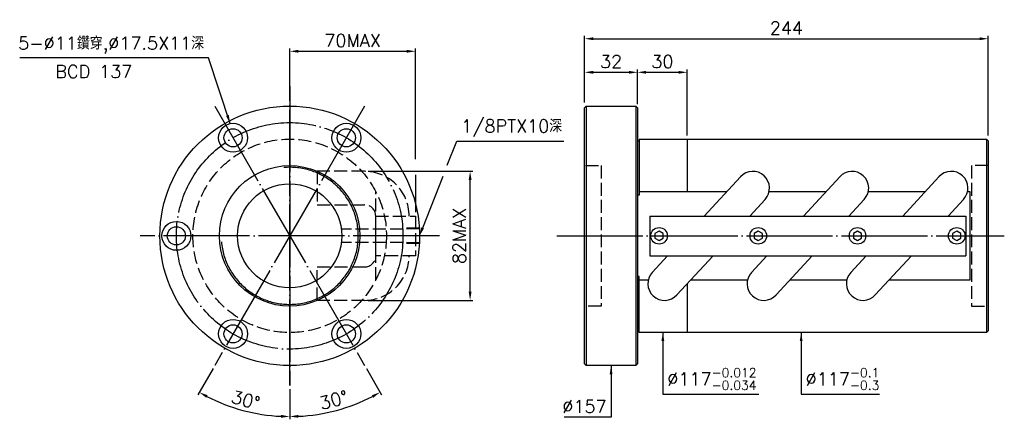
# Model space of a CAD drawing. Header units: millimetres. Extents: x -218 to 377, y 89 to 331.
import ezdxf
from ezdxf.enums import TextEntityAlignment as Align

# ---------------------------------------------------------------- set-up
doc = ezdxf.new("R2010")
doc.units = ezdxf.units.MM
doc.header["$LTSCALE"] = 2.602532
for name, pattern in [('CENTER', [22, 20, -1, 0, -1]), ('DASHED', [4, 3, -1]), ('THIN', [200000, 200000, 0])]:
    doc.linetypes.add(name, pattern=pattern)
for name, color, linetype in [('NT', 7, 'Continuous'), ('NT-DIM', 2, 'Continuous'), ('SH', 7, 'Continuous')]:
    doc.layers.add(name, color=color, linetype=linetype)
doc.styles.get("Standard").update_dxf_attribs({"font": 'simplex.shx', "bigfont": 'chineset.shx'})
doc.dimstyles.new('ISO-25', dxfattribs={"dimscale": 2.602532, "dimtxt": 3, "dimasz": 2, "dimexe": 0.646, "dimexo": 0.862, "dimgap": 1, "dimtad": 1, "dimdec": 3, "dimdsep": 46, "dimtxsty": 'Standard', "dimcen": 1.5, "dimclrd": 2, "dimclre": 2, "dimclrt": 2, "dimazin": 2, "dimtfac": 1, "dimtdec": 3, "dimtmove": 0, "dimatfit": 3, "dimfxl": 0, "dimtolj": 1, "dimlwd": -1, "dimlwe": -1, "dimarcsym": 0})

# ---------------------------------------------------------------- blocks, each defined once
blk = doc.blocks.new('*D12')
at = {"layer": 'Defpoints', "color": 0}
for p in [(367.1, 319.23), (123.1, 278.5), (367.1, 258.5)]:
    blk.add_point(p, dxfattribs=at)
at = {"layer": 'NT-DIM', "color": 2}
for p, q in [((123.1, 280.74), (123.1, 320.91)), ((128.31, 319.23), (361.9, 319.23)), ((367.1, 260.74), (367.1, 320.91))]:
    blk.add_line(p, q, dxfattribs=at)
for points in [[(128.31, 320.1), (128.31, 318.37), (123.1, 319.23)], [(361.9, 320.1), (361.9, 318.37), (367.1, 319.23)]]:
    blk.add_solid(points, dxfattribs=at)
at = {"layer": 'NT-DIM', "color": 2, "insert": (245.1, 325.74), "char_height": 7.808, "attachment_point": 5}
blk.add_mtext('\\A1;244', dxfattribs=at)
blk = doc.blocks.new('*D13')
at = {"layer": 'Defpoints', "color": 0}
for p in [(155.1, 298.93), (123.1, 278.5), (155.1, 278.5)]:
    blk.add_point(p, dxfattribs=at)
at = {"layer": 'NT-DIM', "color": 2}
for p, q in [((123.1, 280.74), (123.1, 300.61)), ((128.31, 298.93), (149.9, 298.93)), ((155.1, 280.74), (155.1, 300.61))]:
    blk.add_line(p, q, dxfattribs=at)
for points in [[(128.31, 299.8), (128.31, 298.06), (123.1, 298.93)], [(149.9, 299.8), (149.9, 298.06), (155.1, 298.93)]]:
    blk.add_solid(points, dxfattribs=at)
at = {"layer": 'NT-DIM', "color": 2, "insert": (139.1, 305.44), "char_height": 7.808, "attachment_point": 5}
blk.add_mtext('\\A1;32', dxfattribs=at)
blk = doc.blocks.new('*D14')
at = {"layer": 'Defpoints', "color": 0}
for p in [(20.78, 311.63), (-55.22, 287.5), (20.78, 212)]:
    blk.add_point(p, dxfattribs=at)
at = {"layer": 'NT-DIM', "color": 2}
for p, q in [((-55.22, 289.74), (-55.22, 313.32)), ((-50.01, 311.63), (15.58, 311.63))]:
    blk.add_line(p, q, dxfattribs=at)
for points in [[(-50.01, 312.5), (-50.01, 310.77), (-55.22, 311.63)], [(15.58, 312.5), (15.58, 310.77), (20.78, 311.63)]]:
    blk.add_solid(points, dxfattribs=at)
at = {"layer": 'NT-DIM', "color": 2, "insert": (-17.22, 318.14), "char_height": 7.808, "attachment_point": 5}
blk.add_mtext('\\A1;70MAX', dxfattribs=at)
blk = doc.blocks.new('*D15')
at = {"layer": 'Defpoints', "color": 0}
for p in [(-10.04, 239.03), (53.86, 239.03), (-10.04, 160.97)]:
    blk.add_point(p, dxfattribs=at)
at = {"layer": 'NT-DIM', "color": 2}
for p, q in [((-7.8, 239.03), (55.55, 239.03)), ((53.86, 166.18), (53.86, 233.82)), ((-7.8, 160.97), (55.55, 160.97))]:
    blk.add_line(p, q, dxfattribs=at)
for points in [[(53, 233.82), (54.73, 233.82), (53.86, 239.03)], [(53, 166.18), (54.73, 166.18), (53.86, 160.97)]]:
    blk.add_solid(points, dxfattribs=at)
at = {"layer": 'NT-DIM', "color": 2, "insert": (47.36, 200), "char_height": 7.808, "attachment_point": 5, "rotation": 90}
blk.add_mtext('\\A1;82MAX', dxfattribs=at)
blk = doc.blocks.new('*D28')
at = {"color": 2}
for p, q in [((155.1, 279.74), (155.1, 300.61)), ((160.31, 298.93), (179.9, 298.93)), ((185.1, 260.74), (185.1, 300.61))]:
    blk.add_line(p, q, dxfattribs=at)
for points in [[(160.31, 299.8), (160.31, 298.06), (155.1, 298.93)], [(179.9, 299.8), (179.9, 298.06), (185.1, 298.93)]]:
    blk.add_solid(points, dxfattribs=at)
at = {"layer": 'Defpoints', "color": 0}
for p in [(185.1, 298.93), (155.1, 277.5), (185.1, 258.5)]:
    blk.add_point(p, dxfattribs=at)
at = {"color": 2, "insert": (170.1, 305.44), "char_height": 7.808, "attachment_point": 5}
blk.add_mtext('\\A1;30', dxfattribs=at)
blk = doc.blocks.new('*D29')
at = {"color": 2}
for p, q in [((-8.85, 119.68), (0.28, 103.88)), ((-55.22, 107.26), (-55.22, 89.01))]:
    blk.add_line(p, q, dxfattribs=at)
blk.add_arc((-55.22, 200), 109.31, 272.72853, 297.27147, dxfattribs=at)
for points in [[(-5.55, 103.6), (-4.71, 102.08), (-0.56, 105.33)], [(-49.99, 89.95), (-50.03, 91.68), (-55.22, 90.69)]]:
    blk.add_solid(points, dxfattribs=at)
at = {"layer": 'Defpoints', "color": 0}
for p in [(-55.22, 290.5), (-100.47, 278.38), (-9.97, 121.62), (-55.22, 109.5), (-36.24, 92.35)]:
    blk.add_point(p, dxfattribs=at)
at = {"color": 2, "insert": (-28.61, 100.7), "char_height": 7.808, "attachment_point": 5, "rotation": 15}
blk.add_mtext('\\A1;30°', dxfattribs=at)
blk = doc.blocks.new('*D30')
at = {"color": 2}
for p, q in [((-101.59, 119.68), (-110.71, 103.88)), ((-55.22, 107.26), (-55.22, 89.01))]:
    blk.add_line(p, q, dxfattribs=at)
blk.add_arc((-55.22, 200), 109.31, 242.72853, 267.27147, dxfattribs=at)
for points in [[(-105.72, 102.08), (-104.89, 103.6), (-109.87, 105.33)], [(-60.4, 91.68), (-60.44, 89.95), (-55.22, 90.69)]]:
    blk.add_solid(points, dxfattribs=at)
at = {"layer": 'Defpoints', "color": 0}
for p in [(-55.22, 200), (-100.47, 121.62), (-55.22, 109.5), (-92.6, 97.28)]:
    blk.add_point(p, dxfattribs=at)
at = {"color": 2, "insert": (-81.82, 100.7), "char_height": 7.808, "attachment_point": 5, "rotation": 345}
blk.add_mtext('\\A1;30°', dxfattribs=at)

msp = doc.modelspace()

# ---------------------------------------------------------------- linework, layer by layer
at = {"color": 1, "linetype": 'DASHED'}
for p, q in [((13.288, 203.9706), (-23.712, 203.9706)), ((23.2831, 204.864), (13.288, 204.5516)), ((13.288, 195.4484), (13.288, 204.5516)), ((23.2831, 204.283), (13.288, 203.9706)), ((13.288, 196.0294), (-23.712, 196.0294)), ((23.2831, 195.717), (13.288, 196.0294)), ((23.2831, 195.136), (13.288, 195.4484))]:
    msp.add_line(p, q, dxfattribs=at)
at = {"color": 2}
for points in [[(40.0384, 242.658), (45.8035, 257.3357), (45.9028, 257.324), (110.5943, 257.324)], [(25.1861, 204.8447), (37.4973, 236.1884)]]:
    msp.add_lwpolyline(points, dxfattribs=at)
for centre, radius in [((-55.2169, 200), 78.5), ((-89.4669, 259.3227), 8.75), ((-20.9669, 259.3227), 8.75), ((-89.4669, 259.3227), 5.5), ((-20.9669, 259.3227), 5.5), ((-123.7169, 200), 8.75), ((-123.7169, 200), 5.5), ((-89.4669, 140.6773), 8.75), ((-20.9669, 140.6773), 8.75), ((-89.4669, 140.6773), 5.5), ((-20.9669, 140.6773), 5.5)]:
    msp.add_circle(centre, radius)
msp.add_solid([(25.9935, 204.5276), (23.2831, 200), (24.3786, 205.1619)], dxfattribs=at)
at = {"layer": 'NT', "color": 3, "linetype": 'CENTER'}
for p, q in [((-55.2169, 290.5), (-55.2169, 109.5)), ((-55.2169, 109.5), (-55.2169, 290.5)), ((-55.2169, 290.5), (-55.2169, 109.5)), ((-9.9669, 278.3753), (-100.4669, 121.6247)), ((-100.4669, 278.3753), (-9.9669, 121.6247)), ((35.2831, 200), (-145.7169, 200))]:
    msp.add_line(p, q, dxfattribs=at)
at = {"layer": 'NT', "color": 7, "linetype": 'Continuous'}
for p, q in [((123.1031, 277.5), (124.1031, 278.5)), ((123.1031, 122.5), (123.1031, 277.5)), ((124.1031, 278.5), (154.1031, 278.5)), ((124.1031, 278.5), (124.1031, 121.5)), ((154.1031, 278.5), (155.1031, 277.5)), ((154.1031, 278.5), (154.1031, 121.5)), ((155.1031, 277.5), (155.1031, 122.5)), ((155.1031, 257.5), (156.1031, 257.5)), ((156.1031, 258.5), (156.1031, 224.5408)), ((156.1031, 258.5), (366.1031, 258.5)), ((185.1031, 258.5), (185.1031, 226.8002)), ((366.1031, 258.5), (366.1031, 141.5)), ((366.1031, 258.5), (367.1031, 257.5)), ((367.1031, 257.5), (367.1031, 142.5)), ((217.3421, 235.7708), (195.4287, 212)), ((277.3421, 235.7708), (255.4287, 212)), ((337.3421, 235.7708), (315.4287, 212)), ((156.1031, 224.5408), (155.1031, 224.5408)), ((232.1941, 222.0792), (222.9024, 212)), ((292.1941, 222.0792), (282.9024, 212)), ((352.1941, 222.0792), (342.9024, 212)), ((162.6031, 212), (353.6031, 212)), ((162.6031, 212), (162.6031, 188)), ((353.6031, 212), (353.6031, 188)), ((162.6031, 188), (353.6031, 188)), ((173.3038, 188), (164.0121, 177.9208)), ((200.7776, 188), (178.8641, 164.2292)), ((233.3038, 188), (224.0121, 177.9208)), ((260.7776, 188), (238.8641, 164.2292)), ((293.3038, 188), (284.0121, 177.9208)), ((320.7776, 188), (298.8641, 164.2292)), ((156.1031, 175.4592), (155.1031, 175.4592)), ((156.1031, 141.5), (156.1031, 175.4592)), ((185.1031, 170.997), (185.1031, 141.5)), ((155.1031, 142.5), (156.1031, 142.5)), ((366.1031, 141.5), (156.1031, 141.5)), ((367.1031, 142.5), (366.1031, 141.5)), ((124.1031, 121.5), (123.1031, 122.5)), ((154.1031, 121.5), (124.1031, 121.5)), ((155.1031, 122.5), (154.1031, 121.5))]:
    msp.add_line(p, q, dxfattribs=at)
at = {"layer": 'NT', "color": 1, "linetype": 'DASHED'}
for p, q in [((123.6031, 242.5), (133.1031, 242.5)), ((133.1031, 242.5), (133.1031, 157.5)), ((367.1031, 242.5), (357.1031, 242.5)), ((357.1031, 242.5), (357.1031, 157.5)), ((-3.2169, 173.1998), (-3.2169, 226.8002)), ((133.1031, 157.5), (123.6031, 157.5)), ((357.1031, 157.5), (367.1031, 157.5))]:
    msp.add_line(p, q, dxfattribs=at)
for points in [[(-10.0421, 239.0252), (-38.5169, 239.0252), (-38.5169, 218.8252), (-10.0421, 218.8252)], [(-3.2169, 212), (20.7831, 212), (20.7831, 188), (-3.2169, 188), (-3.2169, 212)], [(-10.0421, 160.9748), (-38.5169, 160.9748), (-38.5169, 181.1748), (-10.0421, 181.1748)]]:
    msp.add_lwpolyline(points, dxfattribs=at)
at = {"layer": 'NT', "color": 7, "linetype": 'Continuous'}
for points in [[(156.1031, 226.8002), (209.0725, 226.8002)], [(234.6421, 226.8002), (269.0725, 226.8002)], [(294.6421, 226.8002), (329.0725, 226.8002)], [(354.6421, 226.8002), (356.1031, 226.8002), (356.1031, 173.1998), (307.1338, 173.1998)], [(161.5642, 173.1998), (156.1031, 173.1998)], [(221.5642, 173.1998), (187.1338, 173.1998)], [(281.5642, 173.1998), (247.1338, 173.1998)]]:
    msp.add_lwpolyline(points, dxfattribs=at)
for points in [[(168.1031, 202.8868), (165.6031, 201.4434), (165.6031, 198.5566), (168.1031, 197.1132), (170.6031, 198.5566), (170.6031, 201.4434)], [(228.1031, 202.8868), (225.6031, 201.4434), (225.6031, 198.5566), (228.1031, 197.1132), (230.6031, 198.5566), (230.6031, 201.4434)], [(288.1031, 202.8868), (285.6031, 201.4434), (285.6031, 198.5566), (288.1031, 197.1132), (290.6031, 198.5566), (290.6031, 201.4434)], [(348.1031, 202.8868), (345.6031, 201.4434), (345.6031, 198.5566), (348.1031, 197.1132), (350.6031, 198.5566), (350.6031, 201.4434)]]:
    msp.add_lwpolyline(points, close=True, dxfattribs=at)
at = {"layer": 'NT', "color": 3, "linetype": 'CENTER'}
msp.add_circle((-55.2169, 200), 68.5, dxfattribs=at)
at = {"layer": 'NT', "color": 1, "linetype": 'DASHED'}
msp.add_circle((-55.2169, 200), 58.5, dxfattribs=at)
at = {"layer": 'NT', "color": 7, "linetype": 'Continuous'}
for centre, radius in [((-55.2169, 200), 42.5), ((-55.2169, 200), 31.5), ((168.1031, 200), 5), ((228.1031, 200), 5), ((288.1031, 200), 5), ((348.1031, 200), 5)]:
    msp.add_circle(centre, radius, dxfattribs=at)
at = {"layer": 'NT', "color": 5, "linetype": 'THIN'}
msp.add_arc((-55.2169, 200), 41.46, 185, 95, dxfattribs=at)
at = {"layer": 'NT', "color": 1, "linetype": 'DASHED'}
for centre, radius, start, end in [((-10.0421, 212), 27.0252, 0, 90), ((-10.0421, 212), 6.8252, 0, 90), ((-10.0421, 188), 27.0252, 270, 0), ((-10.0421, 188), 6.8252, 270, 0)]:
    msp.add_arc(centre, radius, start, end, dxfattribs=at)
at = {"layer": 'NT', "color": 7, "linetype": 'Continuous'}
for centre, start, end in [((224.7681, 228.925), 317.3280661, 137.3280661), ((284.7681, 228.925), 317.3280661, 137.3280661), ((344.7681, 228.925), 317.3280661, 137.3280661), ((171.4381, 171.075), 137.3280661, 317.3280661), ((231.4381, 171.075), 137.3280661, 317.3280661), ((291.4381, 171.075), 137.3280661, 317.3280661)]:
    msp.add_arc(centre, 10.1, start, end, dxfattribs=at)
at = {"layer": 'NT-DIM'}
for p, q in [((20.7831, 246.4592), (20.7831, 313.3162)), ((20.7831, 236.9294), (20.7831, 214.2434))]:
    msp.add_line(p, q, dxfattribs=at)
at = {"layer": 'SH', "color": 3, "linetype": 'CENTER'}
msp.add_line((106.2708, 200), (376.8596, 200), dxfattribs=at)

# ---------------------------------------------------------------- texts
at = {"color": 2, "insert": (48.5054, 259.9265), "char_height": 7.807595, "attachment_point": 7}
msp.add_mtext('\\A1;1/8PTX10深', dxfattribs=at)
at = {"layer": 'NT-DIM'}
msp.add_text('BCD 137', height=7.80759, dxfattribs=at).set_placement((-173.6493, 303.2973), align=Align.TOP_CENTER)
at = {"layer": 'NT-DIM', "color": 2}
for s, insert, char_height, attachment_point in [('5-%%C11鑽穿,%%C17.5X11深', (-106.9362, 310.2944), 7.807595, 9), ('\\A1;%%C117{\\H0.7x;\\S-0.012^ -0.034;}', (173.1112, 106.8626), 7.807595, 7), ('\\A1;%%C117{\\H0.7x;\\S-0.1^ -0.3;}', (256.7476, 106.8626), 7.807595, 7), ('%%C157', (136.4006, 92.8722), 7.80759, 9)]:
    msp.add_mtext(s, dxfattribs=dict(at, insert=insert, char_height=char_height, attachment_point=attachment_point))

# ---------------------------------------------------------------- dimensions: what is measured, and where the dimension line sits
dim = msp.add_linear_dim(base=(185.1031, 298.9293), p1=(155.1031, 277.5), p2=(185.1031, 258.5), dimstyle='ISO-25')
dim.commit()
dim.dimension.update_dxf_attribs({"geometry": '*D28', "text_midpoint": (170.1031, 305.4356)})
dim = msp.add_angular_dim_2l(base=(-36.2354, 92.3505), line1=((-55.2169, 290.5), (-55.2169, 109.5)), line2=((-100.4669, 278.3753), (-9.9669, 121.6247)), dimstyle='ISO-25')
dim.commit()
dim.dimension.update_dxf_attribs({"geometry": '*D29', "text_midpoint": (-28.6093, 100.6991)})
dim = msp.add_angular_dim_3p(base=(-92.6032, 97.282), center=(-55.2169, 200), p1=(-55.2169, 109.5), p2=(-100.4669, 121.6247), dimstyle='ISO-25', override={"dimtmove": 1})
dim.commit()
dim.dimension.update_dxf_attribs({"geometry": '*D30', "text_midpoint": (-81.8245, 100.6991)})
at = {"layer": 'NT-DIM'}
for base, p2, picture, middle in [((367.1031, 319.2334), (367.1031, 258.5), '*D12', (245.1031, 325.7398)), ((155.1031, 298.9293), (155.1031, 278.5), '*D13', (139.1031, 305.4356))]:
    dim = msp.add_linear_dim(base=base, p1=(123.1031, 278.5), p2=p2, dimstyle='ISO-25', dxfattribs=at)
    dim.commit()
    dim.dimension.update_dxf_attribs({"geometry": picture, "text_midpoint": middle})
dim = msp.add_linear_dim(base=(20.7831, 311.6349), p1=(-55.2169, 287.5), p2=(20.7831, 212), text='70MAX', dimstyle='ISO-25', override={"dimse2": 1}, dxfattribs=at)
dim.commit()
dim.dimension.update_dxf_attribs({"geometry": '*D14', "text_midpoint": (-17.2169, 318.1413)})
dim = msp.add_linear_dim(base=(53.8644, 239.025), p1=(-10.0419, 160.975), p2=(-10.0419, 239.025), angle=90, text='82MAX', dimstyle='ISO-25', dxfattribs=at)
dim.commit()
dim.dimension.update_dxf_attribs({"geometry": '*D15', "text_midpoint": (47.358, 200)})

# ---------------------------------------------------------------- leaders
at = {"layer": 'NT-DIM', "annotation_type": 0, "has_hookline": 1}
for points, hookline_direction, text_width in [([(-91.2315, 267.893), (-104.2337, 307.6919), (-104.3337, 307.6919)], 1, 111.5371), ([(170.4087, 141.5), (170.4087, 104.2601), (170.5087, 104.2601)], 0, 55.2852), ([(254.0451, 141.5), (254.0451, 104.2601), (254.1451, 104.2601)], 0, 44.6148), ([(139.1031, 121.5), (139.1031, 90.2696), (139.0031, 90.2696)], 1, 25.6535)]:
    msp.add_leader(points, dimstyle='ISO-25', dxfattribs=dict(at, hookline_direction=hookline_direction, text_width=text_width))

doc.saveas('drawing.dxf')
